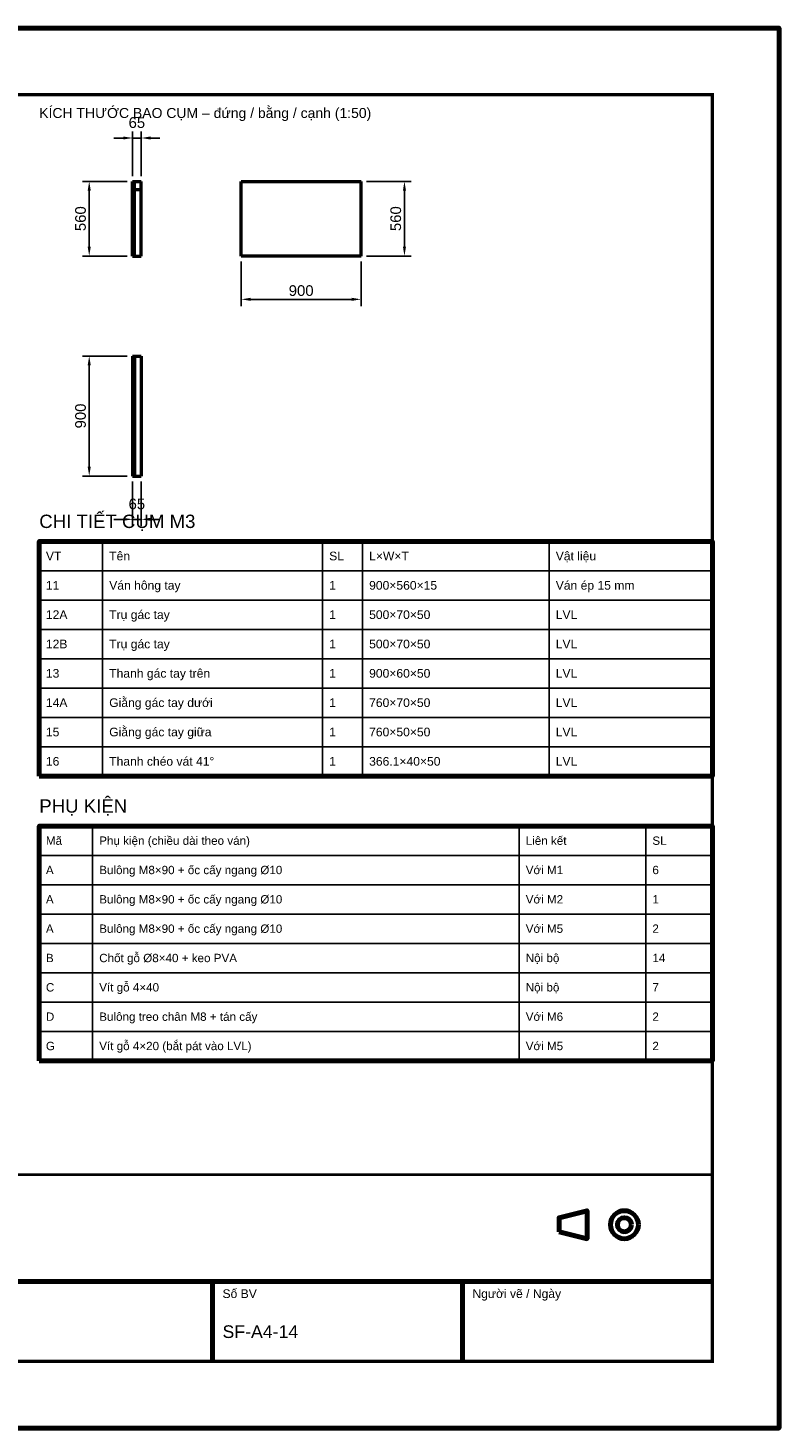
# Model space of a CAD drawing. Header units: millimetres. Extents: x 0 to 2970, y 0 to 2100.
# Tile 2 of 2: x 1843 to 2970, y 0 to 2100. Entities that reach past the tile are written whole.
import ezdxf
from ezdxf.enums import TextEntityAlignment as Align

# ---------------------------------------------------------------- set-up
doc = ezdxf.new("R2010")
doc.units = ezdxf.units.MM
doc.header["$LTSCALE"] = 10
for name, color, linetype, lineweight in [('0-KHUNG-BANVE', 7, 'CONTINUOUS', 70), ('1-NET-THAY', 7, 'CONTINUOUS', 50), ('3-KICH-THUOC', 1, 'CONTINUOUS', 18), ('6-CHU', 7, 'CONTINUOUS', 25), ('7-BANG-KE', 7, 'CONTINUOUS', 25)]:
    doc.layers.add(name, color=color, linetype=linetype, lineweight=lineweight)
doc.styles.add('VN', font='arial.ttf')
doc.dimstyles.new('A4', dxfattribs={"dimscale": 10, "dimtxt": 1.6, "dimasz": 1.4, "dimexe": 1, "dimexo": 0.8, "dimgap": 0.5, "dimtad": 1, "dimdec": 1, "dimtxsty": 'VN', "dimcen": 2.5, "dimclrd": 1, "dimclre": 1, "dimclrt": 7, "dimazin": 3, "dimtfac": 1, "dimtmove": 0, "dimatfit": 3})

msp = doc.modelspace()

# ---------------------------------------------------------------- linework, layer by layer
at = {"layer": '0-KHUNG-BANVE'}
for p, q in [((1370, 220), (2870, 220)), ((2120, 100), (2120, 220)), ((2495, 100), (2495, 220))]:
    msp.add_line(p, q, dxfattribs=at)
for points in [[(0, 0), (2970, 0), (2970, 2100), (0, 2100)], [(1860, 978), (2870, 978), (2870, 1330), (1860, 1330)], [(1860, 551), (2870, 551), (2870, 903), (1860, 903)], [(2640, 294.5), (2682, 284), (2682, 326), (2640, 315.5)]]:
    msp.add_lwpolyline(points, close=True, dxfattribs=at)
for points, const_width in [([(200, 100), (2870, 100), (2870, 2000), (200, 2000)], 5), ([(1370, 100), (2870, 100), (2870, 380), (1370, 380)], 4)]:
    msp.add_lwpolyline(points, close=True, dxfattribs=dict(at, const_width=const_width))
for radius in [21, 10.5]:
    msp.add_circle((2738, 305), radius, dxfattribs=at)
at = {"layer": '1-NET-THAY'}
for p, q in [((2000, 1870), (2003, 1870)), ((2000, 1758), (2000, 1870)), ((2003, 1758), (2003, 1870)), ((2003, 1870), (2013, 1870)), ((2013, 1858), (2013, 1870)), ((2163, 1758), (2163, 1870)), ((2163, 1870), (2343, 1870)), ((2343, 1758), (2343, 1870)), ((2003, 1858), (2013, 1858)), ((2013, 1758), (2013, 1858)), ((2000, 1758), (2003, 1758)), ((2003, 1758), (2013, 1758)), ((2343, 1758), (2163, 1758)), ((2000, 1608), (2000, 1428)), ((2000, 1608), (2003, 1608)), ((2003, 1608), (2003, 1428)), ((2003, 1608), (2013, 1608)), ((2013, 1608), (2013, 1428)), ((2000, 1428), (2003, 1428)), ((2003, 1428), (2013, 1428))]:
    msp.add_line(p, q, dxfattribs=at)
at = {"layer": '7-BANG-KE'}
for points in [[(1860, 1286), (1955, 1286), (1955, 1330), (1860, 1330)], [(1955, 1286), (2285, 1286), (2285, 1330), (1955, 1330)], [(2285, 1286), (2345, 1286), (2345, 1330), (2285, 1330)], [(2345, 1286), (2625, 1286), (2625, 1330), (2345, 1330)], [(2625, 1286), (2870, 1286), (2870, 1330), (2625, 1330)], [(1860, 1242), (1955, 1242), (1955, 1286), (1860, 1286)], [(1955, 1242), (2285, 1242), (2285, 1286), (1955, 1286)], [(2285, 1242), (2345, 1242), (2345, 1286), (2285, 1286)], [(2345, 1242), (2625, 1242), (2625, 1286), (2345, 1286)], [(2625, 1242), (2870, 1242), (2870, 1286), (2625, 1286)], [(1860, 1198), (1955, 1198), (1955, 1242), (1860, 1242)], [(1955, 1198), (2285, 1198), (2285, 1242), (1955, 1242)], [(2285, 1198), (2345, 1198), (2345, 1242), (2285, 1242)], [(2345, 1198), (2625, 1198), (2625, 1242), (2345, 1242)], [(2625, 1198), (2870, 1198), (2870, 1242), (2625, 1242)], [(1860, 1154), (1955, 1154), (1955, 1198), (1860, 1198)], [(1955, 1154), (2285, 1154), (2285, 1198), (1955, 1198)], [(2285, 1154), (2345, 1154), (2345, 1198), (2285, 1198)], [(2345, 1154), (2625, 1154), (2625, 1198), (2345, 1198)], [(2625, 1154), (2870, 1154), (2870, 1198), (2625, 1198)], [(1860, 1110), (1955, 1110), (1955, 1154), (1860, 1154)], [(1955, 1110), (2285, 1110), (2285, 1154), (1955, 1154)], [(2285, 1110), (2345, 1110), (2345, 1154), (2285, 1154)], [(2345, 1110), (2625, 1110), (2625, 1154), (2345, 1154)], [(2625, 1110), (2870, 1110), (2870, 1154), (2625, 1154)], [(1860, 1066), (1955, 1066), (1955, 1110), (1860, 1110)], [(1955, 1066), (2285, 1066), (2285, 1110), (1955, 1110)], [(2285, 1066), (2345, 1066), (2345, 1110), (2285, 1110)], [(2345, 1066), (2625, 1066), (2625, 1110), (2345, 1110)], [(2625, 1066), (2870, 1066), (2870, 1110), (2625, 1110)], [(1860, 1022), (1955, 1022), (1955, 1066), (1860, 1066)], [(1955, 1022), (2285, 1022), (2285, 1066), (1955, 1066)], [(2285, 1022), (2345, 1022), (2345, 1066), (2285, 1066)], [(2345, 1022), (2625, 1022), (2625, 1066), (2345, 1066)], [(2625, 1022), (2870, 1022), (2870, 1066), (2625, 1066)], [(1860, 978), (1955, 978), (1955, 1022), (1860, 1022)], [(1955, 978), (2285, 978), (2285, 1022), (1955, 1022)], [(2285, 978), (2345, 978), (2345, 1022), (2285, 1022)], [(2345, 978), (2625, 978), (2625, 1022), (2345, 1022)], [(2625, 978), (2870, 978), (2870, 1022), (2625, 1022)], [(1860, 859), (1940, 859), (1940, 903), (1860, 903)], [(1940, 859), (2580, 859), (2580, 903), (1940, 903)], [(2580, 859), (2770, 859), (2770, 903), (2580, 903)], [(2770, 859), (2870, 859), (2870, 903), (2770, 903)], [(1860, 815), (1940, 815), (1940, 859), (1860, 859)], [(1940, 815), (2580, 815), (2580, 859), (1940, 859)], [(2580, 815), (2770, 815), (2770, 859), (2580, 859)], [(2770, 815), (2870, 815), (2870, 859), (2770, 859)], [(1860, 771), (1940, 771), (1940, 815), (1860, 815)], [(1940, 771), (2580, 771), (2580, 815), (1940, 815)], [(2580, 771), (2770, 771), (2770, 815), (2580, 815)], [(2770, 771), (2870, 771), (2870, 815), (2770, 815)], [(1860, 727), (1940, 727), (1940, 771), (1860, 771)], [(1940, 727), (2580, 727), (2580, 771), (1940, 771)], [(2580, 727), (2770, 727), (2770, 771), (2580, 771)], [(2770, 727), (2870, 727), (2870, 771), (2770, 771)], [(1860, 683), (1940, 683), (1940, 727), (1860, 727)], [(1940, 683), (2580, 683), (2580, 727), (1940, 727)], [(2580, 683), (2770, 683), (2770, 727), (2580, 727)], [(2770, 683), (2870, 683), (2870, 727), (2770, 727)], [(1860, 639), (1940, 639), (1940, 683), (1860, 683)], [(1940, 639), (2580, 639), (2580, 683), (1940, 683)], [(2580, 639), (2770, 639), (2770, 683), (2580, 683)], [(2770, 639), (2870, 639), (2870, 683), (2770, 683)], [(1860, 595), (1940, 595), (1940, 639), (1860, 639)], [(1940, 595), (2580, 595), (2580, 639), (1940, 639)], [(2580, 595), (2770, 595), (2770, 639), (2580, 639)], [(2770, 595), (2870, 595), (2870, 639), (2770, 639)], [(1860, 551), (1940, 551), (1940, 595), (1860, 595)], [(1940, 551), (2580, 551), (2580, 595), (1940, 595)], [(2580, 551), (2770, 551), (2770, 595), (2580, 595)], [(2770, 551), (2870, 551), (2870, 595), (2770, 595)]]:
    msp.add_lwpolyline(points, close=True, dxfattribs=at)

# ---------------------------------------------------------------- texts
at = {"layer": '6-CHU', "style": 'VN'}
for s, height, p in [('KÍCH THƯỚC BAO CỤM – đứng / bằng / cạnh (1:50)', 15, (1860, 1965)), ('Số BV', 13, (2135, 195)), ('Người vẽ / Ngày', 13, (2510, 195)), ('SF-A4-14', 19, (2135, 135))]:
    msp.add_text(s, height=height, dxfattribs=at).set_placement(p)
at = {"layer": '7-BANG-KE', "style": 'VN'}
for s, p in [('CHI TIẾT CỤM M3', (1860, 1350)), ('PHỤ KIỆN', (1860, 923))]:
    msp.add_text(s, height=20, dxfattribs=at).set_placement(p)
for s, height, p in [('VT', 13, (1870, 1308)), ('Tên', 13, (1965, 1308)), ('SL', 13, (2295, 1308)), ('L×W×T', 13, (2355, 1308)), ('Vật liệu', 13, (2635, 1308)), ('11', 13, (1870, 1264)), ('Ván hông tay', 13, (1965, 1264)), ('1', 13, (2295, 1264)), ('900×560×15', 13, (2355, 1264)), ('Ván ép 15 mm', 13, (2635, 1264)), ('12A', 13, (1870, 1220)), ('Trụ gác tay', 13, (1965, 1220)), ('1', 13, (2295, 1220)), ('500×70×50', 13, (2355, 1220)), ('LVL', 13, (2635, 1220)), ('12B', 13, (1870, 1176)), ('Trụ gác tay', 13, (1965, 1176)), ('1', 13, (2295, 1176)), ('500×70×50', 13, (2355, 1176)), ('LVL', 13, (2635, 1176)), ('13', 13, (1870, 1132)), ('Thanh gác tay trên', 13, (1965, 1132)), ('1', 13, (2295, 1132)), ('900×60×50', 13, (2355, 1132)), ('LVL', 13, (2635, 1132)), ('14A', 13, (1870, 1088)), ('Giằng gác tay dưới', 13, (1965, 1088)), ('1', 13, (2295, 1088)), ('760×70×50', 13, (2355, 1088)), ('LVL', 13, (2635, 1088)), ('15', 13, (1870, 1044)), ('Giằng gác tay giữa', 13, (1965, 1044)), ('1', 13, (2295, 1044)), ('760×50×50', 13, (2355, 1044)), ('LVL', 13, (2635, 1044)), ('Thanh chéo vát 41°', 13, (1965, 1000)), ('16', 13, (1870, 1000)), ('1', 13, (2295, 1000)), ('366.1×40×50', 13, (2355, 1000)), ('LVL', 13, (2635, 1000)), ('Mã', 12.5, (1870, 881)), ('Phụ kiện (chiều dài theo ván)', 12.5, (1950, 881)), ('Liên kết', 12.5, (2590, 881)), ('SL', 12.5, (2780, 881)), ('A', 12.5, (1870, 837)), ('Bulông M8×90 + ốc cấy ngang %%c10', 12.5, (1950, 837)), ('Với M1', 12.5, (2590, 837)), ('6', 12.5, (2780, 837)), ('A', 12.5, (1870, 793)), ('Bulông M8×90 + ốc cấy ngang %%c10', 12.5, (1950, 793)), ('Với M2', 12.5, (2590, 793)), ('1', 12.5, (2780, 793)), ('Bulông M8×90 + ốc cấy ngang %%c10', 12.5, (1950, 749)), ('Với M5', 12.5, (2590, 749)), ('A', 12.5, (1870, 749)), ('2', 12.5, (2780, 749)), ('Chốt gỗ %%c8×40 + keo PVA', 12.5, (1950, 705)), ('B', 12.5, (1870, 705)), ('Nội bộ', 12.5, (2590, 705)), ('14', 12.5, (2780, 705)), ('C', 12.5, (1870, 661)), ('Vít gỗ 4×40', 12.5, (1950, 661)), ('Nội bộ', 12.5, (2590, 661)), ('7', 12.5, (2780, 661)), ('D', 12.5, (1870, 617)), ('Bulông treo chân M8 + tán cấy', 12.5, (1950, 617)), ('Với M6', 12.5, (2590, 617)), ('2', 12.5, (2780, 617)), ('G', 12.5, (1870, 573)), ('Vít gỗ 4×20 (bắt pát vào LVL)', 12.5, (1950, 573)), ('Với M5', 12.5, (2590, 573)), ('2', 12.5, (2780, 573))]:
    msp.add_text(s, height=height, dxfattribs=at).set_placement(p, align=Align.MIDDLE_LEFT)

# ---------------------------------------------------------------- dimensions: what is measured, and where the dimension line sits
at = {"layer": '3-KICH-THUOC'}
for base, p1, p2 in [((2000, 1935), (2000, 1870), (2013, 1870)), ((2163, 1693), (2163, 1758), (2343, 1758)), ((2000, 1363), (2000, 1428), (2013, 1428))]:
    msp.add_linear_dim(base=base, p1=p1, p2=p2, dimstyle='A4', override={"dimlfac": 5}, dxfattribs=at).render()
for base, p1, p2 in [((1935, 1758), (2000, 1758), (2000, 1870)), ((2408, 1758), (2343, 1758), (2343, 1870)), ((1935, 1428), (2000, 1428), (2000, 1608))]:
    msp.add_linear_dim(base=base, p1=p1, p2=p2, angle=90, dimstyle='A4', override={"dimlfac": 5}, dxfattribs=at).render()

doc.saveas('drawing.dxf')
